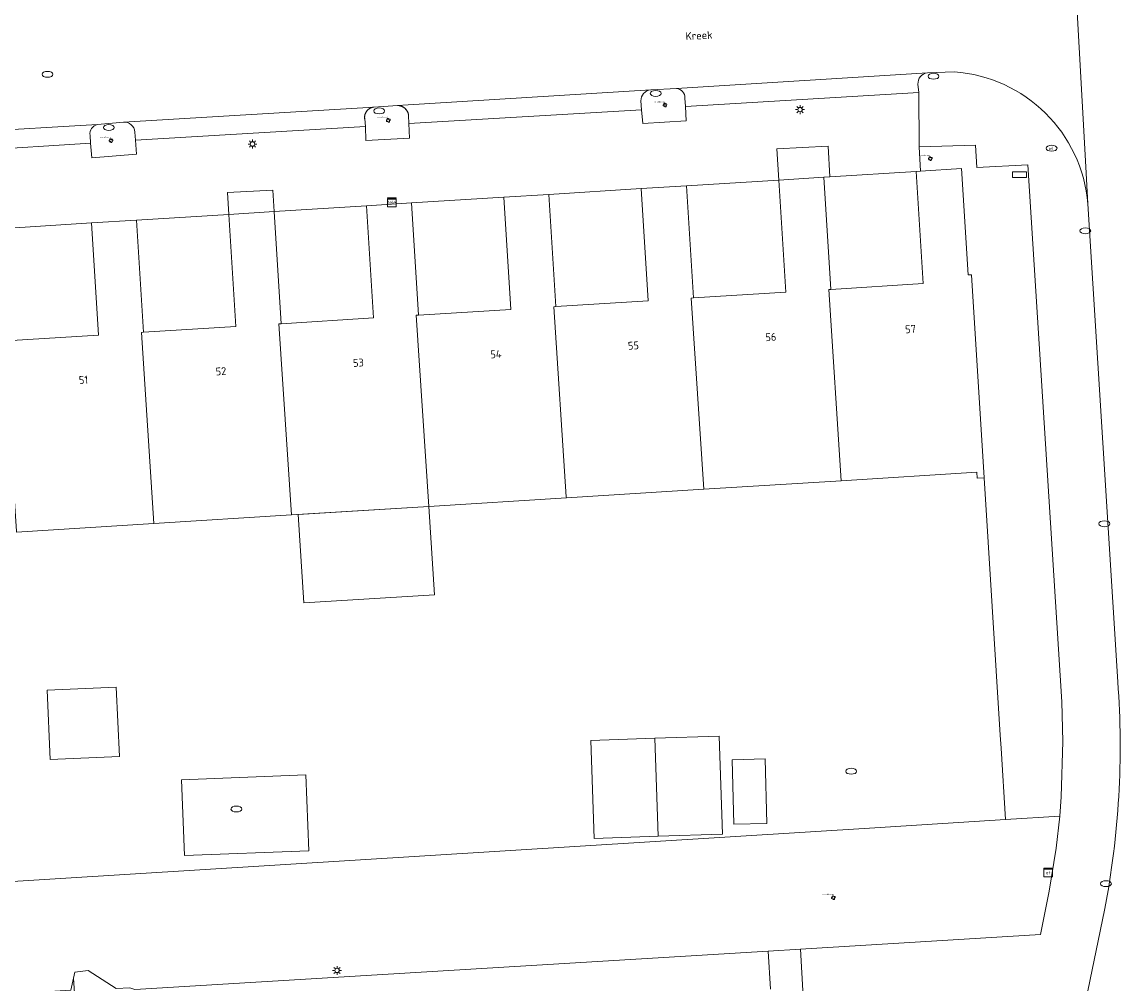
# Model space of a CAD drawing. Header units: metres. Extents: x 162098 to 162858, y 502351 to 503184.
# Tile 47 of 94: x 162575 to 162625, y 502707 to 502751. Entities that reach past the tile are written whole.
import ezdxf
from ezdxf.enums import TextEntityAlignment as Align

# ---------------------------------------------------------------- set-up
doc = ezdxf.new("R2010")
doc.units = ezdxf.units.M
doc.linetypes.add('IE-TERREINAFSCHEIDING-SO', pattern=[10, 8, -2])
for name, color, linetype, lineweight, true_color in [('B-PV-GR-BEPLANTING_CULTUUR_HEESTERS-GV', 7, 'Continuous', 13, 0x99cc00), ('B-PV-GR-BOOM-S', 7, 'Continuous', 13, 0x4c9900), ('B-PV-GR-STRUIK-GV', 7, 'Continuous', 13, 0x99cc00), ('B-PV-IE-TERREINAFSCHEIDING-G', 6, 'IE-TERREINAFSCHEIDING-SO', 18, 0xff00ff)]:
    doc.layers.add(name, color=color, linetype=linetype, lineweight=lineweight, true_color=true_color)
for name, color, linetype, lineweight in [('B-PV-IE-MEUBILAIR-S', 252, 'Continuous', 13), ('B-PV-IE-MEUBILAIR_WEGMEUBILAIR-GV', 252, 'Continuous', 13), ('B-PV-IE-TERREINAFSCHEIDING_KUNSTMATIG_HEKWERK_RASTER-G', 252, 'IE-TERREINAFSCHEIDING-KUNSTMATIG-OPEN', 13), ('B-PV-OG-BEBOUWING-GV', 7, 'Continuous', 18), ('B-PV-OG-BEBOUWING-T18', 7, 'Continuous', 18), ('B-PV-OG-BEBOUWING_LUIFEL-GV', 7, 'Continuous', 18), ('B-PV-OG-TERREIN_ERF-GV', 252, 'Continuous', 13), ('B-PV-OG-TOPOGRAFIE-T18', 7, 'Continuous', 18), ('B-PV-VH-GESLOTENVERHARDING_ASFALT-GV', 252, 'Continuous', 13), ('B-PV-VH-OPENVERHARDING_BETONELEMENT-GV', 252, 'Continuous', 13), ('B-PV-VH-OPENVERHARDING_TEGEL-GV', 252, 'Continuous', 13)]:
    doc.layers.add(name, color=color, linetype=linetype, lineweight=lineweight)
doc.styles.add('NLCS-ISO', font='NLCS-ISO.ttf')
doc.styles.add('NLCS-ISO-M200-T18', font='NLCS-ISO.ttf', dxfattribs={"height": 1.8})
doc.linetypes.add('IE-TERREINAFSCHEIDING-KUNSTMATIG-OPEN', pattern='A,7,-1.5,[67,NLCS.SHX,S=0.75,R=0,X=0,Y=0],-1.5', length=10)

# ---------------------------------------------------------------- blocks, each defined once
blk = doc.blocks.new('SIE-MEUBILAIR_BORD_STRAATNAAM-SO')
blk.add_lwpolyline([(-1.625, -0.625), (1.625, -0.625), (1.625, 0.625), (-1.625, 0.625)], close=True)
blk = doc.blocks.new('SIE-MEUBILAIR_KAST_TELECOM-SO')
for points in [[(-1, 1), (1, 1), (1, 0.84), (-1, 0.84)], [(-1, 0.76), (1, 0.76), (1, -1), (-1, -1)]]:
    blk.add_lwpolyline(points, close=True)
at = {"style": 'NLCS-ISO'}
blk.add_text('tele', height=0.75, dxfattribs=at).set_placement((0, 0), align=Align.MIDDLE_CENTER)
blk = doc.blocks.new('SIE-MEUBILAIR_KAST_ELEKTRA-SO')
for points in [[(-1, 1), (1, 1), (1, 0.84), (-1, 0.84)], [(-1, 0.76), (1, 0.76), (1, -1), (-1, -1)]]:
    blk.add_lwpolyline(points, close=True)
at = {"style": 'NLCS-ISO'}
blk.add_text('et', height=0.75, dxfattribs=at).set_placement((0, 0), align=Align.MIDDLE_CENTER)
blk = doc.blocks.new('SIE-MEUBILAIR_PAAL_LICHTMAST-SO')
for points in [[(-0.62, 0), (-1, 0)], [(-0.71, 0.71), (-0.44, 0.44)], [(0, 1), (0, 0.62)], [(0.44, 0.44), (0.71, 0.71)], [(1, 0), (0.62, 0)], [(-0.71, -0.71), (-0.44, -0.44)], [(0, -0.62), (0, -1)], [(0.44, -0.44), (0.71, -0.71)]]:
    blk.add_lwpolyline(points)
blk.add_circle((0, 0), 0.5)
blk = doc.blocks.new('SIE-MEUBILAIR_PUT_KOLK-SO')
blk.add_ellipse((0, 0), major_axis=(1.25, 0), ratio=0.54)
blk = doc.blocks.new('SIE-MEUBILAIR_PUT_RIOOLPUT-SO')
blk.add_ellipse((0, 0), major_axis=(1.25, 0), ratio=0.54)
blk = doc.blocks.new('SIE-MEUBILAIR_PUT_WATERLEIDINGPUT-SO')
blk.add_ellipse((0, 0), major_axis=(1.25, 0), ratio=0.54)
at = {"style": 'NLCS-ISO'}
blk.add_text('wl', height=0.75, dxfattribs=at).set_placement((-0.14, 0), align=Align.MIDDLE_CENTER)
blk = doc.blocks.new('SGR-BOOM_GBKN-SO')
for centre, start, end in [((-0.25, -0.1), 67.1244, 157.1244), ((-0.1, 0.25), 157.1244, 247.1244), ((-0.1, 0.25), 337.1244, 157.1244), ((0.25, 0.1), 247.1244, 337.1244), ((-0.25, -0.1), 157.1244, 337.1244), ((0.1, -0.25), 157.1244, 337.1244), ((0.1, -0.25), 337.1244, 67.1244)]:
    blk.add_arc(centre, 0.188, start, end)
at = {"extrusion": (0, 0, -1)}
blk.add_arc((-0.25, 0.1), 0.188, 22.8756, 202.8756, dxfattribs=at)
at = {"style": 'NLCS-ISO'}
blk.add_attdef('SOORT', text='', height=0.35, dxfattribs=at).set_placement((0, 0.75), align=Align.MIDDLE_RIGHT)

msp = doc.modelspace()

# ---------------------------------------------------------------- linework, layer by layer
at = {"layer": 'B-PV-GR-BEPLANTING_CULTUUR_HEESTERS-GV'}
msp.add_lwpolyline([(162621.833, 502710.804), (162622.153, 502712.772), (162622.318, 502714.227), (162619.843, 502714.076), (162613.856, 502713.702), (162572.921, 502711.146), (162568.672, 502710.881), (162556.776, 502710.137), (162557.171, 502705.029), (162577.095, 502706.273), (162577.219, 502706.826), (162577.279, 502707.091), (162577.887, 502707.176), (162579.165, 502706.351), (162579.781, 502706.383), (162580.016, 502706.296), (162608.977, 502708.062), (162610.47, 502708.153), (162621.441, 502708.822)], close=True, dxfattribs=at)
at = {"layer": 'B-PV-GR-STRUIK-GV'}
for points in [[(162611.81, 502743.464), (162611.723, 502744.862), (162609.381, 502744.745), (162609.47, 502743.318), (162611.536, 502743.447)], [(162622.389, 502715.112), (162622.468, 502717.641), (162622.414, 502719.455), (162620.859, 502744.019), (162618.532, 502743.884), (162618.464, 502744.918), (162615.895, 502744.84), (162615.945, 502743.722), (162617.823, 502743.839), (162618.127, 502738.978), (162618.287, 502738.988), (162618.867, 502729.706), (162619.603, 502717.929), (162619.64, 502717.338), (162619.843, 502714.076), (162622.318, 502714.227)]]:
    msp.add_lwpolyline(points, close=True, dxfattribs=at)
at = {"layer": 'B-PV-IE-MEUBILAIR_WEGMEUBILAIR-GV'}
for points in [[(162603.615, 502747.445, 0.396329), (162603.162, 502746.934)], [(162605.177, 502747.069, 0.392159), (162604.791, 502747.509)], [(162578.313, 502745.855, 0.409785), (162577.969, 502745.362)], [(162580.019, 502745.51, 0.405763), (162579.493, 502745.97)]]:
    msp.add_lwpolyline(points, format="xyb", dxfattribs=at)
for points in [[(162604.791, 502747.509), (162603.615, 502747.445)], [(162603.162, 502746.934), (162603.193, 502746.534)], [(162605.208, 502746.681), (162605.177, 502747.069)], [(162603.193, 502746.534), (162603.245, 502745.901), (162605.229, 502746.018), (162605.208, 502746.681)], [(162579.493, 502745.97), (162578.313, 502745.855)], [(162577.969, 502745.362), (162577.982, 502745)], [(162580.046, 502745.149), (162580.019, 502745.51)], [(162577.982, 502745), (162578.048, 502744.337), (162580.095, 502744.507), (162580.046, 502745.149)]]:
    msp.add_lwpolyline(points, dxfattribs=at)
msp.add_lwpolyline([(162590.53, 502746.124), (162590.563, 502745.773), (162590.585, 502745.132), (162592.585, 502745.23), (162592.554, 502745.905), (162592.537, 502746.276), (162592.535, 502746.29), (162592.533, 502746.304), (162592.53, 502746.318), (162592.527, 502746.332), (162592.524, 502746.346), (162592.52, 502746.36), (162592.516, 502746.374), (162592.512, 502746.387), (162592.507, 502746.4), (162592.501, 502746.414), (162592.496, 502746.427), (162592.49, 502746.44), (162592.483, 502746.452), (162592.477, 502746.465), (162592.469, 502746.477), (162592.462, 502746.489), (162592.454, 502746.501), (162592.446, 502746.513), (162592.438, 502746.524), (162592.429, 502746.536), (162592.42, 502746.547), (162592.411, 502746.557), (162592.401, 502746.568), (162592.391, 502746.578), (162592.381, 502746.588), (162592.37, 502746.597), (162592.36, 502746.607), (162592.348, 502746.616), (162592.337, 502746.624), (162592.326, 502746.633), (162592.314, 502746.641), (162592.302, 502746.649), (162592.29, 502746.656), (162592.277, 502746.663), (162592.265, 502746.67), (162592.252, 502746.676), (162592.239, 502746.682), (162592.226, 502746.688), (162592.213, 502746.693), (162592.199, 502746.698), (162592.186, 502746.702), (162592.172, 502746.706), (162592.159, 502746.71), (162592.145, 502746.713), (162592.131, 502746.716), (162592.117, 502746.719), (162592.103, 502746.721), (162592.089, 502746.723), (162592.074, 502746.724), (162592.06, 502746.725), (162592.046, 502746.725), (162592.032, 502746.725), (162592.024, 502746.725), (162590.947, 502746.653), (162590.934, 502746.652), (162590.92, 502746.65), (162590.907, 502746.647), (162590.893, 502746.644), (162590.88, 502746.641), (162590.867, 502746.637), (162590.854, 502746.633), (162590.841, 502746.629), (162590.828, 502746.624), (162590.815, 502746.619), (162590.802, 502746.613), (162590.79, 502746.608), (162590.778, 502746.601), (162590.766, 502746.595), (162590.754, 502746.588), (162590.742, 502746.58), (162590.731, 502746.573), (162590.72, 502746.565), (162590.709, 502746.557), (162590.698, 502746.548), (162590.687, 502746.539), (162590.677, 502746.53), (162590.667, 502746.52), (162590.658, 502746.511), (162590.648, 502746.501), (162590.639, 502746.49), (162590.63, 502746.48), (162590.622, 502746.469), (162590.614, 502746.458), (162590.606, 502746.446), (162590.599, 502746.435), (162590.592, 502746.423), (162590.585, 502746.411), (162590.578, 502746.399), (162590.572, 502746.387), (162590.567, 502746.374), (162590.561, 502746.362), (162590.556, 502746.349), (162590.552, 502746.336), (162590.547, 502746.323), (162590.544, 502746.31), (162590.54, 502746.296), (162590.537, 502746.283), (162590.534, 502746.27), (162590.532, 502746.256), (162590.53, 502746.242), (162590.529, 502746.229), (162590.528, 502746.215), (162590.527, 502746.201), (162590.527, 502746.188), (162590.527, 502746.174), (162590.527, 502746.16), (162590.528, 502746.146), (162590.529, 502746.133)], close=True, dxfattribs=at)
at = {"layer": 'B-PV-IE-TERREINAFSCHEIDING-G'}
for points in [[(162609.084, 502706.311), (162608.977, 502708.062)], [(162577.219, 502706.826), (162577.342, 502704.752)]]:
    msp.add_lwpolyline(points, dxfattribs=at)
at = {"layer": 'B-PV-IE-TERREINAFSCHEIDING_KUNSTMATIG_HEKWERK_RASTER-G'}
msp.add_lwpolyline([(162619.64, 502717.338), (162619.603, 502717.929), (162618.867, 502729.706)], dxfattribs=at)
at = {"layer": 'B-PV-OG-BEBOUWING-GV'}
for points in [[(162618.867, 502729.706), (162618.287, 502738.988), (162618.127, 502738.978), (162617.823, 502743.839), (162615.945, 502743.722), (162615.758, 502743.71), (162616.078, 502738.58), (162611.856, 502738.317), (162611.756, 502738.311), (162612.33, 502729.569), (162618.531, 502729.955), (162618.548, 502729.686)], [(162606.042, 502729.177), (162612.33, 502729.569), (162611.756, 502738.311), (162611.856, 502738.317), (162611.536, 502743.447), (162609.47, 502743.318), (162609.79, 502738.189), (162605.568, 502737.925), (162605.468, 502737.919)], [(162603.182, 502742.926), (162603.502, 502737.796), (162599.28, 502737.533), (162599.181, 502737.527), (162599.752, 502728.835), (162599.755, 502728.785), (162606.042, 502729.177), (162605.468, 502737.919), (162605.568, 502737.925), (162605.248, 502743.055)], [(162592.892, 502737.135), (162592.993, 502737.14), (162592.673, 502742.27), (162590.607, 502742.141), (162590.927, 502737.012), (162586.705, 502736.748), (162586.605, 502736.743), (162587.179, 502728.001), (162593.466, 502728.393)], [(162598.96, 502742.663), (162596.894, 502742.534), (162597.214, 502737.404), (162592.993, 502737.14), (162592.892, 502737.135), (162593.466, 502728.393), (162599.755, 502728.785), (162599.752, 502728.835), (162599.181, 502737.527), (162599.28, 502737.533)], [(162586.605, 502736.743), (162586.705, 502736.748), (162586.385, 502741.878), (162584.319, 502741.749), (162584.639, 502736.621), (162580.417, 502736.356), (162580.318, 502736.351), (162580.892, 502727.609), (162587.179, 502728.001)], [(162574.599, 502727.267), (162574.602, 502727.217), (162580.892, 502727.609), (162580.318, 502736.351), (162580.417, 502736.356), (162580.097, 502741.486), (162578.031, 502741.357), (162578.351, 502736.228), (162574.129, 502735.964), (162574.029, 502735.958)], [(162603.959, 502713.311), (162606.893, 502713.411), (162606.742, 502717.887), (162603.808, 502717.788)], [(162607.337, 502716.802), (162607.418, 502713.858), (162608.93, 502713.899), (162608.85, 502716.843)]]:
    msp.add_lwpolyline(points, close=True, dxfattribs=at)
at = {"layer": 'B-PV-OG-BEBOUWING_LUIFEL-GV'}
for points in [[(162587.494, 502728.021), (162587.746, 502723.978), (162593.718, 502724.35), (162593.466, 502728.393)], [(162576, 502719.988), (162576.141, 502716.822), (162579.308, 502716.963), (162579.167, 502720.129)], [(162603.808, 502717.788), (162600.874, 502717.689), (162601.025, 502713.212), (162603.959, 502713.311)], [(162582.15, 502715.894), (162582.286, 502712.424), (162587.972, 502712.646), (162587.837, 502716.116)]]:
    msp.add_lwpolyline(points, close=True, dxfattribs=at)
at = {"layer": 'B-PV-OG-TERREIN_ERF-GV'}
for points in [[(162609.47, 502743.318), (162605.248, 502743.055)], [(162609.79, 502738.189), (162609.47, 502743.318)], [(162611.81, 502743.464), (162611.536, 502743.447)], [(162611.536, 502743.447), (162611.856, 502738.317)], [(162615.758, 502743.71), (162611.81, 502743.464)], [(162611.856, 502738.317), (162616.078, 502738.58), (162615.758, 502743.71)], [(162603.182, 502742.926), (162598.96, 502742.663)], [(162603.502, 502737.796), (162603.182, 502742.926)], [(162605.248, 502743.055), (162605.568, 502737.925)], [(162596.894, 502742.534), (162592.673, 502742.27)], [(162592.673, 502742.27), (162592.993, 502737.14)], [(162592.993, 502737.14), (162597.214, 502737.404), (162596.894, 502742.534)], [(162598.96, 502742.663), (162599.28, 502737.533)], [(162584.319, 502741.749), (162580.097, 502741.486)], [(162580.417, 502736.356), (162584.639, 502736.621), (162584.319, 502741.749)], [(162590.607, 502742.141), (162586.385, 502741.878)], [(162586.385, 502741.878), (162586.705, 502736.748)], [(162586.705, 502736.748), (162590.927, 502737.012), (162590.607, 502742.141)], [(162578.031, 502741.357), (162573.809, 502741.094)], [(162578.351, 502736.228), (162578.031, 502741.357)], [(162580.097, 502741.486), (162580.417, 502736.356)], [(162605.568, 502737.925), (162609.79, 502738.189)], [(162599.28, 502737.533), (162603.502, 502737.796)], [(162574.129, 502735.964), (162578.351, 502736.228)], [(162572.921, 502711.146), (162613.856, 502713.702), (162619.843, 502714.076), (162619.64, 502717.338), (162619.603, 502717.929), (162618.867, 502729.706), (162618.548, 502729.686), (162618.531, 502729.955), (162612.33, 502729.569), (162606.042, 502729.177), (162599.755, 502728.785), (162593.466, 502728.393), (162587.179, 502728.001), (162580.892, 502727.609), (162574.602, 502727.217)]]:
    msp.add_lwpolyline(points, dxfattribs=at)
for points in [[(162586.324, 502742.851), (162584.257, 502742.75), (162584.319, 502741.749), (162586.385, 502741.878)], [(162603.959, 502713.311), (162603.808, 502717.788), (162606.742, 502717.887), (162606.893, 502713.411)], [(162607.337, 502716.802), (162608.85, 502716.843), (162608.93, 502713.899), (162607.418, 502713.858)]]:
    msp.add_lwpolyline(points, close=True, dxfattribs=at)
at = {"layer": 'B-PV-VH-GESLOTENVERHARDING_ASFALT-GV'}
for points in [[(162627.715, 502761.844), (162627.662, 502762.891), (162626.986, 502774.373), (162626.882, 502775.505), (162626.2, 502787.031), (162626.126, 502788.167), (162625.759, 502793.542), (162625.7, 502794.837), (162620.376, 502794.502), (162622.521, 502760.028), (162622.639, 502759.492), (162623.479, 502744.466), (162623.607, 502742.224), (162624.974, 502720.376)], [(162623.607, 502742.224), (162623.479, 502744.466), (162622.639, 502759.492)], [(162617.177, 502753.638), (162616.483, 502753.582), (162614.12, 502753.44), (162583.667, 502751.501), (162581.824, 502751.4), (162579.92, 502751.285), (162572.936, 502750.87), (162570.996, 502750.767), (162569.299, 502750.62), (162552.479, 502749.59), (162552.842, 502744.29), (162554.222, 502744.393), (162565.829, 502745.112), (162566.914, 502745.182), (162578.313, 502745.855), (162579.493, 502745.97), (162590.947, 502746.653), (162592.024, 502746.725), (162603.615, 502747.445), (162604.791, 502747.509), (162616.269, 502748.222), (162617.494, 502748.265)], [(162624.369, 502709.934), (162623.516, 502705.803)]]:
    msp.add_lwpolyline(points, dxfattribs=at)
for points in [[(162617.494, 502748.265, -0.370248), (162623.607, 502742.224)], [(162624.974, 502720.376, -0.066938), (162624.369, 502709.934)]]:
    msp.add_lwpolyline(points, format="xyb", dxfattribs=at)
at = {"layer": 'B-PV-VH-OPENVERHARDING_BETONELEMENT-GV'}
for points in [[(162616.269, 502748.222), (162604.791, 502747.509)], [(162603.615, 502747.445), (162592.024, 502746.725)], [(162605.208, 502746.681), (162615.883, 502747.324), (162615.835, 502747.704)], [(162603.193, 502746.534), (162603.162, 502746.934)], [(162605.177, 502747.069), (162605.208, 502746.681)], [(162590.947, 502746.653), (162579.493, 502745.97)], [(162592.537, 502746.276), (162592.554, 502745.905)], [(162592.554, 502745.905), (162603.193, 502746.534)], [(162578.313, 502745.855), (162566.914, 502745.182)], [(162580.046, 502745.149), (162590.563, 502745.773)], [(162590.563, 502745.773), (162590.53, 502746.124)], [(162577.982, 502745), (162577.969, 502745.362)], [(162580.019, 502745.51), (162580.046, 502745.149)], [(162567.457, 502744.331), (162577.982, 502745)]]:
    msp.add_lwpolyline(points, dxfattribs=at)
for points in [[(162615.835, 502747.704, -0.401288), (162616.269, 502748.222)], [(162603.162, 502746.934, -0.396329), (162603.615, 502747.445)], [(162604.791, 502747.509, -0.392159), (162605.177, 502747.069)], [(162590.53, 502746.124, -0.418496), (162590.947, 502746.653)], [(162592.024, 502746.725, -0.386781), (162592.537, 502746.276)], [(162577.969, 502745.362, -0.409785), (162578.313, 502745.855)], [(162579.493, 502745.97, -0.405763), (162580.019, 502745.51)]]:
    msp.add_lwpolyline(points, format="xyb", dxfattribs=at)
at = {"layer": 'B-PV-VH-OPENVERHARDING_TEGEL-GV'}
for points in [[(162617.494, 502748.265), (162616.269, 502748.222)], [(162604.791, 502747.509), (162603.615, 502747.445)], [(162609.381, 502744.745), (162611.723, 502744.862), (162611.81, 502743.464), (162615.758, 502743.71), (162615.945, 502743.722), (162615.895, 502744.84), (162615.883, 502747.324), (162605.208, 502746.681), (162605.177, 502747.069)], [(162615.835, 502747.704), (162615.883, 502747.324), (162615.895, 502744.84), (162618.464, 502744.918), (162618.532, 502743.884), (162620.859, 502744.019), (162622.414, 502719.455), (162622.468, 502717.641), (162622.389, 502715.112), (162622.318, 502714.227), (162622.153, 502712.772), (162621.833, 502710.804), (162621.441, 502708.822), (162610.47, 502708.153), (162610.631, 502705.171), (162613.536, 502658.753), (162616.722, 502658.942), (162615.159, 502683.799), (162619.918, 502684.162), (162619.862, 502685.779), (162615.011, 502685.511), (162613.829, 502705.224), (162623.516, 502705.803), (162624.369, 502709.934)], [(162603.162, 502746.934), (162603.193, 502746.534), (162592.554, 502745.905), (162592.537, 502746.276)], [(162592.024, 502746.725), (162590.947, 502746.653)], [(162579.493, 502745.97), (162578.313, 502745.855)], [(162590.53, 502746.124), (162590.563, 502745.773), (162580.046, 502745.149), (162580.019, 502745.51)], [(162577.969, 502745.362), (162577.982, 502745), (162567.457, 502744.331), (162567.431, 502744.723)], [(162549.49, 502741.664), (162549.412, 502738.403), (162554.789, 502738.735), (162554.716, 502739.905), (162559.168, 502740.18), (162561.234, 502740.309), (162565.456, 502740.572), (162567.522, 502740.701), (162571.743, 502740.965), (162573.809, 502741.094), (162578.031, 502741.357), (162580.097, 502741.486), (162584.319, 502741.749), (162584.257, 502742.75), (162586.324, 502742.851), (162586.385, 502741.878), (162590.607, 502742.141), (162592.673, 502742.27), (162596.894, 502742.534), (162598.96, 502742.663), (162603.182, 502742.926), (162605.248, 502743.055), (162609.47, 502743.318), (162609.381, 502744.745)], [(162624.974, 502720.376), (162623.607, 502742.224)], [(162540.965, 502708.052), (162541.408, 502700.951), (162544.906, 502701.089), (162570.858, 502702.679), (162575.495, 502702.92), (162577.163, 502703.006), (162578.952, 502703.109), (162610.631, 502705.171), (162610.47, 502708.153), (162608.977, 502708.062), (162580.016, 502706.296), (162579.781, 502706.383), (162579.165, 502706.351), (162577.887, 502707.176), (162577.279, 502707.091), (162577.219, 502706.826), (162577.095, 502706.273), (162557.171, 502705.029), (162556.776, 502710.137), (162556.577, 502710.125), (162556.303, 502714.513), (162551.422, 502714.181)]]:
    msp.add_lwpolyline(points, dxfattribs=at)
for points in [[(162623.607, 502742.224, 0.370248), (162617.494, 502748.265)], [(162616.269, 502748.222, 0.401288), (162615.835, 502747.704)], [(162603.615, 502747.445, 0.396329), (162603.162, 502746.934)], [(162605.177, 502747.069, 0.392159), (162604.791, 502747.509)], [(162590.947, 502746.653, 0.418496), (162590.53, 502746.124)], [(162592.537, 502746.276, 0.386781), (162592.024, 502746.725)], [(162578.313, 502745.855, 0.409785), (162577.969, 502745.362)], [(162580.019, 502745.51, 0.405763), (162579.493, 502745.97)], [(162624.369, 502709.934, 0.066938), (162624.974, 502720.376)]]:
    msp.add_lwpolyline(points, format="xyb", dxfattribs=at)

# ---------------------------------------------------------------- block references
at = {"layer": 'B-PV-GR-BOOM-S', "xscale": 0.2, "yscale": 0.2, "zscale": 0.2}
for p in [(162604.271, 502746.745), (162591.61, 502746.052), (162578.925, 502745.125), (162616.399, 502744.301), (162611.97, 502710.503)]:
    msp.add_blockref('SGR-BOOM_GBKN-SO', p, dxfattribs=at).add_auto_attribs({'SOORT': '****%%c***m'})
at = {"layer": 'B-PV-IE-MEUBILAIR-S', "xscale": 0.2, "yscale": 0.2, "zscale": 0.2}
for name, p in [('SIE-MEUBILAIR_PUT_RIOOLPUT-SO', (162576.021, 502748.154)), ('SIE-MEUBILAIR_PUT_KOLK-SO', (162616.546, 502748.064)), ('SIE-MEUBILAIR_PUT_KOLK-SO', (162603.842, 502747.28)), ('SIE-MEUBILAIR_PUT_KOLK-SO', (162591.193, 502746.478)), ('SIE-MEUBILAIR_PAAL_LICHTMAST-SO', (162610.442, 502746.537)), ('SIE-MEUBILAIR_PUT_KOLK-SO', (162578.827, 502745.72)), ('SIE-MEUBILAIR_PAAL_LICHTMAST-SO', (162585.398, 502744.966)), ('SIE-MEUBILAIR_PUT_WATERLEIDINGPUT-SO', (162621.949, 502744.771)), ('SIE-MEUBILAIR_BORD_STRAATNAAM-SO', (162620.48, 502743.561)), ('SIE-MEUBILAIR_KAST_TELECOM-SO', (162591.766, 502742.299)), ('SIE-MEUBILAIR_PUT_KOLK-SO', (162623.487, 502740.996)), ('SIE-MEUBILAIR_PUT_KOLK-SO', (162624.359, 502727.601)), ('SIE-MEUBILAIR_PUT_RIOOLPUT-SO', (162612.782, 502716.282)), ('SIE-MEUBILAIR_PUT_RIOOLPUT-SO', (162584.663, 502714.555)), ('SIE-MEUBILAIR_KAST_ELEKTRA-SO', (162621.788, 502711.649)), ('SIE-MEUBILAIR_PUT_KOLK-SO', (162624.433, 502711.14)), ('SIE-MEUBILAIR_PAAL_LICHTMAST-SO', (162589.265, 502707.172))]:
    msp.add_blockref(name, p, dxfattribs=at)

# ---------------------------------------------------------------- texts
at = {"layer": 'B-PV-OG-BEBOUWING-T18', "style": 'NLCS-ISO-M200-T18'}
for s, p in [('57', (162615.494, 502736.501)), ('56', (162609.106, 502736.141)), ('55', (162602.819, 502735.749)), ('53', (162590.243, 502734.965)), ('54', (162596.531, 502735.357)), ('52', (162583.956, 502734.573)), ('51', (162577.667, 502734.18))]:
    msp.add_text(s, height=0.36, rotation=3.5, dxfattribs=at).set_placement(p, align=Align.MIDDLE)
at = {"layer": 'B-PV-OG-TOPOGRAFIE-T18', "style": 'NLCS-ISO-M200-T18'}
msp.add_text('Kreek', height=0.36, rotation=3.2, dxfattribs=at).set_placement((162605.822, 502749.929), align=Align.MIDDLE)

doc.saveas('drawing.dxf')
